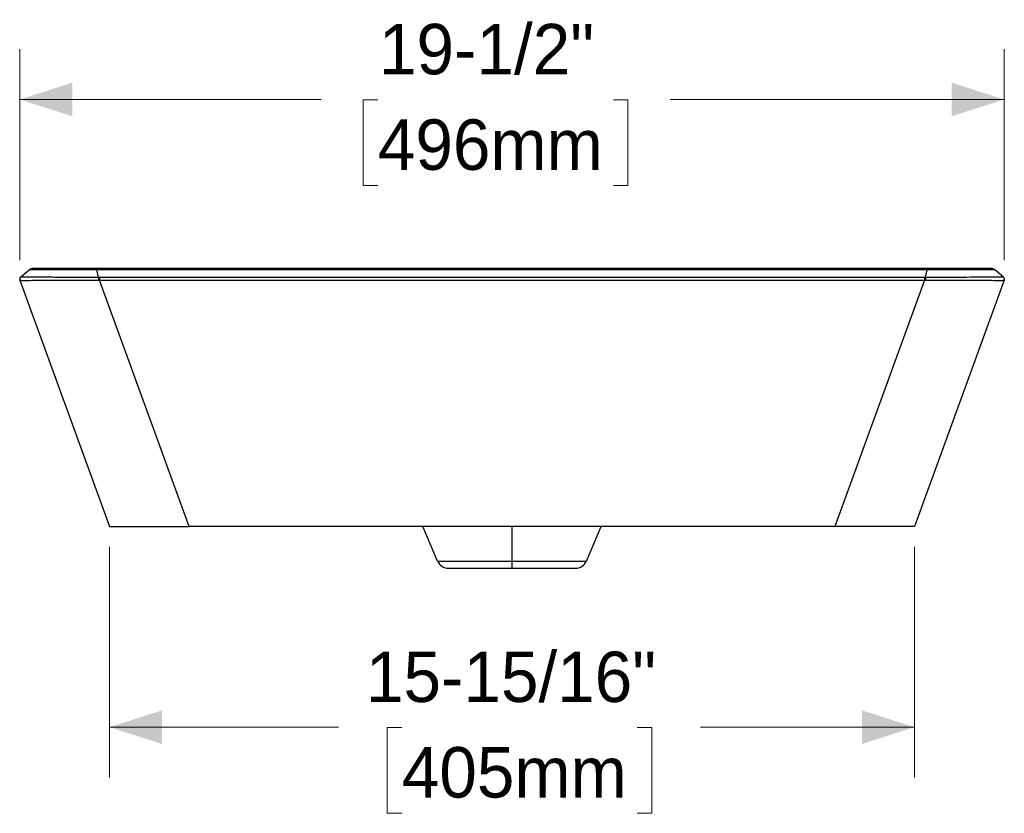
# Model space of a CAD drawing. Header units: inches. Extents: x 0.5 to 10.8, y 0.9 to 7.9.
# Tile 3 of 4: x 1.3 to 3.8, y 4.9 to 6.9. Entities that reach past the tile are written whole.
import ezdxf

# ---------------------------------------------------------------- set-up
doc = ezdxf.new("R2010")
doc.units = ezdxf.units.IN
doc.header["$MEASUREMENT"] = 0
doc.header["$PDSIZE"] = -1
doc.linetypes.add('SLD-Solid', pattern=[0])
doc.styles.add('SLDTEXTSTYLE0', font='txt')
doc.dimstyles.new('SLDDIMSTYLE0', dxfattribs={"dimtxt": 0.125, "dimasz": 0.13, "dimexe": 0, "dimexo": 0.0625, "dimgap": 0.03125, "dimtad": 0, "dimtih": 1, "dimtoh": 1, "dimdec": 6, "dimlfac": 8, "dimrnd": 1e-09, "dimzin": 12, "dimdsep": 46, "dimlunit": 5, "dimtxsty": 'SLDTEXTSTYLE0', "dimsah": 1, "dimcen": 0.09, "dimadec": 0, "dimazin": 3, "dimtfac": 1, "dimtdec": 0, "dimtofl": 0, "dimtmove": 0, "dimatfit": 3, "dimfxl": 1, "dimfrac": 2, "dimtolj": 1, "dimtzin": 12, "dimarcsym": 0})

# ---------------------------------------------------------------- blocks, each defined once
blk = doc.blocks.new('_D_7')
at = {"color": 7, "linetype": 'SLD-Solid', "lineweight": 18, "transparency": 16777216}
for p, q in [((1.3255, 6.2713), (1.3255, 6.7943)), ((3.7647, 6.2713), (3.7647, 6.7943)), ((1.3255, 6.6693), (2.0722, 6.6693)), ((2.2127, 6.6688), (2.1764, 6.6688)), ((2.1764, 6.6688), (2.1764, 6.4563)), ((2.7964, 6.6688), (2.8326, 6.6688)), ((2.8326, 6.6688), (2.8326, 6.4563)), ((3.7647, 6.6693), (2.9368, 6.6693)), ((2.1764, 6.4563), (2.2127, 6.4563)), ((2.8326, 6.4563), (2.7964, 6.4563))]:
    blk.add_line(p, q, dxfattribs=at)
for points in [[(1.3255, 6.6693), (1.4555, 6.6276), (1.4555, 6.711)], [(3.7647, 6.6693), (3.6347, 6.711), (3.6347, 6.6276)]]:
    blk.add_solid(points, dxfattribs=at)
at = {"color": 7, "linetype": 'SLD-Solid', "lineweight": 18, "transparency": 16777216, "char_height": 0.125, "attachment_point": 1, "style": 'SLDTEXTSTYLE0'}
for s, insert in [('19-1/2"', (2.2155, 6.8566)), ('496mm', (2.2127, 6.6199))]:
    blk.add_mtext(s, dxfattribs=dict(at, insert=insert))
blk = doc.blocks.new('_D_8')
at = {"color": 7, "linetype": 'SLD-Solid', "lineweight": 18, "transparency": 16777216}
for p, q in [((1.5477, 5.561), (1.5477, 4.9889)), ((3.5426, 5.561), (3.5426, 4.9889)), ((1.5477, 5.1139), (2.1152, 5.1139)), ((2.2721, 5.1134), (2.2358, 5.1134)), ((2.2358, 5.1134), (2.2358, 4.9009)), ((2.8557, 5.1134), (2.892, 5.1134)), ((2.892, 5.1134), (2.892, 4.9009)), ((3.5426, 5.1139), (3.0126, 5.1139)), ((2.2358, 4.9009), (2.2721, 4.9009)), ((2.892, 4.9009), (2.8557, 4.9009))]:
    blk.add_line(p, q, dxfattribs=at)
for points in [[(1.5477, 5.1139), (1.6777, 5.0722), (1.6777, 5.1556)], [(3.5426, 5.1139), (3.4126, 5.1556), (3.4126, 5.0722)]]:
    blk.add_solid(points, dxfattribs=at)
at = {"color": 7, "linetype": 'SLD-Solid', "lineweight": 18, "transparency": 16777216, "char_height": 0.125, "attachment_point": 1, "style": 'SLDTEXTSTYLE0'}
for s, insert in [('15-15/16"', (2.1832, 5.3012)), ('405mm', (2.2721, 5.0645))]:
    blk.add_mtext(s, dxfattribs=dict(at, insert=insert))

msp = doc.modelspace()

# ---------------------------------------------------------------- linework, layer by layer
at = {"color": 7, "linetype": 'SLD-Solid', "lineweight": 25}
for p, q in [((1.35639973, 6.25067169), (1.3567923, 6.25063946)), ((1.35639973, 6.25067169), (1.3567923, 6.25063946)), ((3.5744476, 6.25072739), (1.51578125, 6.25072739)), ((3.5744476, 6.25072739), (1.51578125, 6.25072739)), ((1.52015542, 6.22885575), (1.51578125, 6.24747763)), ((1.52015542, 6.22885575), (1.51578125, 6.24747763)), ((3.57007348, 6.22885575), (3.57444766, 6.24747762)), ((3.57007348, 6.22885575), (3.57444766, 6.24747762)), ((3.7334365, 6.25063945), (3.73382915, 6.25067169)), ((3.7334365, 6.25063945), (3.73382915, 6.25067169)), ((1.32762911, 6.22944787), (1.34842541, 6.24730811)), ((1.32762911, 6.22944787), (1.34842541, 6.24730811)), ((1.52237012, 6.22885536), (3.5678586, 6.22885536)), ((1.52237012, 6.22885536), (3.5678586, 6.22885536)), ((3.76259977, 6.22944789), (3.74180349, 6.24730811)), ((3.76259977, 6.22944789), (3.74180349, 6.24730811)), ((1.32550183, 6.22132296), (1.54765447, 5.61096361)), ((1.32550183, 6.22132296), (1.54765447, 5.61096361)), ((1.52237012, 6.2218011), (3.56785878, 6.2218011)), ((1.74469679, 5.61096361), (1.52237012, 6.2218011)), ((1.52237012, 6.2218011), (3.56785878, 6.2218011)), ((1.74469679, 5.61096361), (1.52237012, 6.2218011)), ((3.56785878, 6.2218011), (3.34553212, 5.61096361)), ((3.56785878, 6.2218011), (3.34553212, 5.61096361)), ((3.76472707, 6.22132296), (3.54257444, 5.61096361)), ((3.76472707, 6.22132296), (3.54257444, 5.61096361)), ((3.34553212, 5.61096361), (1.74469679, 5.61096361)), ((3.34553212, 5.61096361), (1.74469679, 5.61096361)), ((2.36056721, 5.52560738), (2.32433564, 5.61096361)), ((2.36056721, 5.52560738), (2.32433564, 5.61096361)), ((2.54511445, 5.52560738), (2.54511445, 5.61096361)), ((2.54511445, 5.52560738), (2.54511445, 5.61096361)), ((2.7296617, 5.52560738), (2.76589327, 5.61096361)), ((2.7296617, 5.52560738), (2.76589327, 5.61096361)), ((2.36056721, 5.52560738), (2.54511445, 5.52560738)), ((2.36056721, 5.52560738), (2.54511445, 5.52560738)), ((2.54511445, 5.52560738), (2.7296617, 5.52560738)), ((2.54511445, 5.50761716), (2.54511445, 5.52560738)), ((2.54511445, 5.52560738), (2.7296617, 5.52560738)), ((2.54511445, 5.50761716), (2.54511445, 5.52560738)), ((2.38774747, 5.50761716), (2.54511445, 5.50761716)), ((2.38774747, 5.50761716), (2.54511445, 5.50761716)), ((2.54511445, 5.50761716), (2.70248144, 5.50761716)), ((2.54511445, 5.50761716), (2.70248144, 5.50761716))]:
    msp.add_line(p, q, dxfattribs=at)
at = {"color": 7, "linetype": 'SLD-Solid', "lineweight": 25, "flags": 128}
msp.add_lwpolyline([(3.57444766, 6.24747762), (3.38666029, 6.24747762), (3.19500678, 6.24747763), (3.00172491, 6.24747763), (2.80800209, 6.24747763), (2.61428821, 6.24747763), (2.42060849, 6.24747763), (2.23794797, 6.24747763), (2.05532314, 6.24747763), (1.87320995, 6.24747763), (1.69270951, 6.24747763), (1.51578125, 6.24747763)], dxfattribs=at)
msp.add_lwpolyline([(3.57444766, 6.24747762), (3.38666029, 6.24747762), (3.19500678, 6.24747763), (3.00172491, 6.24747763), (2.80800209, 6.24747763), (2.61428821, 6.24747763), (2.42060849, 6.24747763), (2.23794797, 6.24747763), (2.05532314, 6.24747763), (1.87320995, 6.24747763), (1.69270951, 6.24747763), (1.51578125, 6.24747763)], dxfattribs=at)
at = {"color": 7, "linetype": 'SLD-Solid', "lineweight": 25}
for centre, start, end in [((2.38774747, 5.53714471), 203, 270), ((2.38774747, 5.53714471), 203, 270), ((2.70248144, 5.53714471), 270, 337), ((2.70248144, 5.53714471), 270, 337)]:
    msp.add_arc(centre, 0.02952756, start, end, dxfattribs=at)
for points, knots in [([(1.51578125, 6.24747763), (1.51511932, 6.24747632), (1.51442761, 6.24747519), (1.51306017, 6.24747347), (1.5110087, 6.2474716), (1.50895673, 6.24747153), (1.50485422, 6.24747304), (1.50212143, 6.24747621), (1.49394524, 6.24748756), (1.4885215, 6.24749717), (1.47243881, 6.24751419), (1.46198293, 6.24750863), (1.44194455, 6.2474698), (1.43236785, 6.24743862), (1.41440233, 6.24738581), (1.40600048, 6.2473651), (1.39059116, 6.24735245), (1.38358654, 6.24736068), (1.37126478, 6.24739217), (1.36593938, 6.24741481), (1.35727075, 6.24743426), (1.3539387, 6.24742829), (1.35061438, 6.24738306), (1.34978414, 6.24736214), (1.34896178, 6.24733299), (1.348758, 6.2473238), (1.34855626, 6.24731388), (1.34850631, 6.24731123), (1.34845695, 6.24730877), (1.34844475, 6.2473082), (1.34842878, 6.24730767), (1.34842495, 6.24730772), (1.34842541, 6.24730811)], [0, 0, 0, 0, 0.0078125, 0.0078125, 0.015625, 0.03125, 0.03125, 0.0625, 0.0625, 0.125, 0.125, 0.25, 0.25, 0.375, 0.375, 0.5, 0.5, 0.625, 0.625, 0.75, 0.75, 0.875, 0.875, 0.9375, 0.9375, 0.96875, 0.96875, 0.984375, 0.984375, 0.9921875, 0.9921875, 1, 1, 1, 1]), ([(1.51578125, 6.24747763), (1.51511932, 6.24747632), (1.51442761, 6.24747519), (1.51306017, 6.24747347), (1.5110087, 6.2474716), (1.50895673, 6.24747153), (1.50485422, 6.24747304), (1.50212143, 6.24747621), (1.49394524, 6.24748756), (1.4885215, 6.24749717), (1.47243881, 6.24751419), (1.46198293, 6.24750863), (1.44194455, 6.2474698), (1.43236785, 6.24743862), (1.41440233, 6.24738581), (1.40600048, 6.2473651), (1.39059116, 6.24735245), (1.38358654, 6.24736068), (1.37126478, 6.24739217), (1.36593938, 6.24741481), (1.35727075, 6.24743426), (1.3539387, 6.24742829), (1.35061438, 6.24738306), (1.34978414, 6.24736214), (1.34896178, 6.24733299), (1.348758, 6.2473238), (1.34855626, 6.24731388), (1.34850631, 6.24731123), (1.34845695, 6.24730877), (1.34844475, 6.2473082), (1.34842878, 6.24730767), (1.34842495, 6.24730772), (1.34842541, 6.24730811)], [0, 0, 0, 0, 0.0078125, 0.0078125, 0.015625, 0.03125, 0.03125, 0.0625, 0.0625, 0.125, 0.125, 0.25, 0.25, 0.375, 0.375, 0.5, 0.5, 0.625, 0.625, 0.75, 0.75, 0.875, 0.875, 0.9375, 0.9375, 0.96875, 0.96875, 0.984375, 0.984375, 0.9921875, 0.9921875, 1, 1, 1, 1]), ([(1.35839023, 6.25051143), (1.35642359, 6.25026847), (1.35244772, 6.24977729), (1.35044034, 6.24865789), (1.3494259, 6.24809219)], [0, 0, 0, 0, 0.4946462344, 1, 1, 1, 1]), ([(1.35839023, 6.25051143), (1.35642359, 6.25026847), (1.35244772, 6.24977729), (1.35044034, 6.24865789), (1.3494259, 6.24809219)], [0, 0, 0, 0, 0.4946462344, 1, 1, 1, 1]), ([(1.51578137, 6.25072739), (1.51514807, 6.25072739), (1.51448726, 6.25072739), (1.51318116, 6.25072739), (1.51122278, 6.25072739), (1.50926685, 6.25072739), (1.50535964, 6.25072739), (1.50276132, 6.25072739), (1.49499658, 6.25072739), (1.48985767, 6.25072739), (1.47463695, 6.25072739), (1.4647641, 6.25072739), (1.44583612, 6.25072739), (1.43678874, 6.25072739), (1.41981714, 6.25072739), (1.41188101, 6.25072739), (1.39734119, 6.25072739), (1.39074124, 6.25072739), (1.37915228, 6.25072739), (1.37415496, 6.25072739), (1.36602125, 6.25072739), (1.36289383, 6.25072739), (1.35975135, 6.25072739), (1.35896114, 6.25072739), (1.35817316, 6.25072739), (1.35797665, 6.25072739), (1.35778148, 6.25072739), (1.35770878, 6.25072739), (1.35767332, 6.25072739), (1.35765792, 6.25072739), (1.3576543, 6.25072739), (1.35765491, 6.25072739)], [0, 0, 0, 0, 0.0078125, 0.0078125, 0.015625, 0.03125, 0.03125, 0.0625, 0.0625, 0.125, 0.125, 0.25, 0.25, 0.375, 0.375, 0.5, 0.5, 0.625, 0.625, 0.75, 0.75, 0.875, 0.875, 0.9375, 0.9375, 0.96875, 0.96875, 0.984375, 0.9921875, 0.9921875, 1, 1, 1, 1]), ([(1.51578137, 6.25072739), (1.51514807, 6.25072739), (1.51448726, 6.25072739), (1.51318116, 6.25072739), (1.51122278, 6.25072739), (1.50926685, 6.25072739), (1.50535964, 6.25072739), (1.50276132, 6.25072739), (1.49499658, 6.25072739), (1.48985767, 6.25072739), (1.47463695, 6.25072739), (1.4647641, 6.25072739), (1.44583612, 6.25072739), (1.43678874, 6.25072739), (1.41981714, 6.25072739), (1.41188101, 6.25072739), (1.39734119, 6.25072739), (1.39074124, 6.25072739), (1.37915228, 6.25072739), (1.37415496, 6.25072739), (1.36602125, 6.25072739), (1.36289383, 6.25072739), (1.35975135, 6.25072739), (1.35896114, 6.25072739), (1.35817316, 6.25072739), (1.35797665, 6.25072739), (1.35778148, 6.25072739), (1.35770878, 6.25072739), (1.35767332, 6.25072739), (1.35765792, 6.25072739), (1.3576543, 6.25072739), (1.35765491, 6.25072739)], [0, 0, 0, 0, 0.0078125, 0.0078125, 0.015625, 0.03125, 0.03125, 0.0625, 0.0625, 0.125, 0.125, 0.25, 0.25, 0.375, 0.375, 0.5, 0.5, 0.625, 0.625, 0.75, 0.75, 0.875, 0.875, 0.9375, 0.9375, 0.96875, 0.96875, 0.984375, 0.9921875, 0.9921875, 1, 1, 1, 1]), ([(1.37470132, 6.2505117), (1.37153454, 6.2505748), (1.3651933, 6.25070115), (1.36227398, 6.25071864), (1.36081255, 6.25072739)], [0, 0, 0, 0, 0.499393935, 1, 1, 1, 1]), ([(1.37470132, 6.2505117), (1.37153454, 6.2505748), (1.3651933, 6.25070115), (1.36227398, 6.25071864), (1.36081255, 6.25072739)], [0, 0, 0, 0, 0.499393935, 1, 1, 1, 1]), ([(1.51578125, 6.24747763), (1.51578125, 6.24851968), (1.51578125, 6.24933952), (1.51578126, 6.25044349), (1.51578127, 6.25072738), (1.51578137, 6.25072739)], [0, 0, 0, 0, 0.5, 0.5, 1, 1, 1, 1]), ([(1.51578125, 6.24747763), (1.51578125, 6.24851968), (1.51578125, 6.24933952), (1.51578126, 6.25044349), (1.51578127, 6.25072738), (1.51578137, 6.25072739)], [0, 0, 0, 0, 0.5, 0.5, 1, 1, 1, 1]), ([(3.57444766, 6.24747762), (3.57444766, 6.24851969), (3.57444766, 6.24933953), (3.57444765, 6.25044349), (3.57444765, 6.25072739), (3.5744476, 6.25072739)], [0, 0, 0, 0, 0.5, 0.5, 1, 1, 1, 1]), ([(3.71976981, 6.25072739), (3.71687844, 6.25072739), (3.71026642, 6.25072739), (3.69486226, 6.25072739), (3.67530381, 6.25072739), (3.65281618, 6.25072739), (3.62817379, 6.25072739), (3.60177444, 6.25072739), (3.58360362, 6.25072739), (3.5744476, 6.25072739)], [0, 0, 0, 0, 0.1145160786, 0.2618770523, 0.4088304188, 0.5537152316, 0.7002858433, 0.8489782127, 1, 1, 1, 1]), ([(3.57444766, 6.24747762), (3.57444766, 6.24851969), (3.57444766, 6.24933953), (3.57444765, 6.25044349), (3.57444765, 6.25072739), (3.5744476, 6.25072739)], [0, 0, 0, 0, 0.5, 0.5, 1, 1, 1, 1]), ([(3.71976981, 6.25072739), (3.71687844, 6.25072739), (3.71026642, 6.25072739), (3.69486226, 6.25072739), (3.67530381, 6.25072739), (3.65281618, 6.25072739), (3.62817379, 6.25072739), (3.60177444, 6.25072739), (3.58360362, 6.25072739), (3.5744476, 6.25072739)], [0, 0, 0, 0, 0.1145160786, 0.2618770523, 0.4088304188, 0.5537152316, 0.7002858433, 0.8489782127, 1, 1, 1, 1]), ([(3.74180349, 6.24730811), (3.74180441, 6.24730732), (3.74178849, 6.24730795), (3.74172274, 6.24731123), (3.74167284, 6.24731387), (3.74147123, 6.2473238), (3.74126755, 6.24733302), (3.7404455, 6.24736226), (3.7396155, 6.24738332), (3.73629192, 6.24742904), (3.73296186, 6.24743546), (3.72429465, 6.24741683), (3.71897037, 6.24739455), (3.70665062, 6.24736353), (3.69964723, 6.2473554), (3.68423921, 6.24736799), (3.6758403, 6.2473885), (3.65787599, 6.24744075), (3.64829952, 6.24747155), (3.62826289, 6.24750965), (3.61781155, 6.24751487), (3.60173115, 6.24749741), (3.5963073, 6.24748766), (3.58813062, 6.24747623), (3.58539833, 6.24747306), (3.58129684, 6.24747153), (3.57924533, 6.24747159), (3.57719394, 6.24747345), (3.57582651, 6.24747516), (3.57513115, 6.24747628), (3.57444766, 6.24747762)], [0, 0, 0, 0, 0.015625, 0.015625, 0.03125, 0.03125, 0.0625, 0.0625, 0.125, 0.125, 0.25, 0.25, 0.375, 0.375, 0.5, 0.5, 0.625, 0.625, 0.75, 0.75, 0.875, 0.875, 0.9375, 0.9375, 0.96875, 0.96875, 0.984375, 0.9921875, 0.9921875, 1, 1, 1, 1]), ([(3.74180349, 6.24730811), (3.74180441, 6.24730732), (3.74178849, 6.24730795), (3.74172274, 6.24731123), (3.74167284, 6.24731387), (3.74147123, 6.2473238), (3.74126755, 6.24733302), (3.7404455, 6.24736226), (3.7396155, 6.24738332), (3.73629192, 6.24742904), (3.73296186, 6.24743546), (3.72429465, 6.24741683), (3.71897037, 6.24739455), (3.70665062, 6.24736353), (3.69964723, 6.2473554), (3.68423921, 6.24736799), (3.6758403, 6.2473885), (3.65787599, 6.24744075), (3.64829952, 6.24747155), (3.62826289, 6.24750965), (3.61781155, 6.24751487), (3.60173115, 6.24749741), (3.5963073, 6.24748766), (3.58813062, 6.24747623), (3.58539833, 6.24747306), (3.58129684, 6.24747153), (3.57924533, 6.24747159), (3.57719394, 6.24747345), (3.57582651, 6.24747516), (3.57513115, 6.24747628), (3.57444766, 6.24747762)], [0, 0, 0, 0, 0.015625, 0.015625, 0.03125, 0.03125, 0.0625, 0.0625, 0.125, 0.125, 0.25, 0.25, 0.375, 0.375, 0.5, 0.5, 0.625, 0.625, 0.75, 0.75, 0.875, 0.875, 0.9375, 0.9375, 0.96875, 0.96875, 0.984375, 0.9921875, 0.9921875, 1, 1, 1, 1]), ([(3.72941737, 6.25072739), (3.72719756, 6.25071881), (3.72277088, 6.2507017), (3.71246153, 6.25057381), (3.70732195, 6.25051005)], [0, 0, 0, 0, 0.5014639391, 1, 1, 1, 1]), ([(3.72941737, 6.25072739), (3.72719756, 6.25071881), (3.72277088, 6.2507017), (3.71246153, 6.25057381), (3.70732195, 6.25051005)], [0, 0, 0, 0, 0.5014639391, 1, 1, 1, 1]), ([(3.73257396, 6.25072739), (3.73227912, 6.25072739), (3.73182178, 6.25072739), (3.72742235, 6.25072739), (3.72585913, 6.25072739)], [0, 0, 0, 0, 0.6446759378, 1, 1, 1, 1]), ([(3.73257396, 6.25072739), (3.73227912, 6.25072739), (3.73182178, 6.25072739), (3.72742235, 6.25072739), (3.72585913, 6.25072739)], [0, 0, 0, 0, 0.6446759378, 1, 1, 1, 1]), ([(3.74070797, 6.24815941), (3.73970723, 6.24870823), (3.73772643, 6.24979454), (3.73380526, 6.25027414), (3.73186515, 6.25051143)], [0, 0, 0, 0, 0.5052217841, 1, 1, 1, 1]), ([(3.74070797, 6.24815941), (3.73970723, 6.24870823), (3.73772643, 6.24979454), (3.73380526, 6.25027414), (3.73186515, 6.25051143)], [0, 0, 0, 0, 0.5052217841, 1, 1, 1, 1]), ([(1.32762906, 6.22944782), (1.32649961, 6.22847764), (1.3256745, 6.22715785), (1.32492023, 6.22427693), (1.32499272, 6.22272214), (1.32550183, 6.22132296)], [0, 0, 0, 0, 0.5, 0.5, 1, 1, 1, 1]), ([(1.32762906, 6.22944782), (1.32649961, 6.22847764), (1.3256745, 6.22715785), (1.32492023, 6.22427693), (1.32499272, 6.22272214), (1.32550183, 6.22132296)], [0, 0, 0, 0, 0.5, 0.5, 1, 1, 1, 1]), ([(1.32762911, 6.22944787), (1.32649948, 6.22847771), (1.32567454, 6.22715782), (1.32492029, 6.22427682), (1.32499263, 6.22272202), (1.32550196, 6.22132279)], [0, 0, 0, 0, 0.5, 0.5, 1, 1, 1, 1]), ([(1.32762911, 6.22944787), (1.32649948, 6.22847771), (1.32567454, 6.22715782), (1.32492029, 6.22427682), (1.32499263, 6.22272202), (1.32550196, 6.22132279)], [0, 0, 0, 0, 0.5, 0.5, 1, 1, 1, 1]), ([(1.32762911, 6.22944787), (1.32763257, 6.22944884), (1.32764063, 6.22945111), (1.32779388, 6.22946344), (1.32831944, 6.22948151), (1.32979351, 6.22951222), (1.33312702, 6.22954381), (1.34126759, 6.22956867), (1.35749675, 6.22955969), (1.3813493, 6.22949999), (1.40619777, 6.22941514), (1.42865879, 6.22931949), (1.44985527, 6.22920835), (1.46929793, 6.22909433), (1.4870433, 6.2289828), (1.504047, 6.22888199), (1.51514127, 6.22886392), (1.52015542, 6.22885575)], [0, 0, 0, 0, 0.0187999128, 0.0438754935, 0.075290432, 0.1131245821, 0.1730989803, 0.2357820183, 0.3630327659, 0.5037587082, 0.5961342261, 0.6843279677, 0.768097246, 0.8284509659, 0.8882595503, 0.9494979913, 1, 1, 1, 1]), ([(1.32762911, 6.22944787), (1.32763257, 6.22944884), (1.32764063, 6.22945111), (1.32779388, 6.22946344), (1.32831944, 6.22948151), (1.32979351, 6.22951222), (1.33312702, 6.22954381), (1.34126759, 6.22956867), (1.35749675, 6.22955969), (1.3813493, 6.22949999), (1.40619777, 6.22941514), (1.42865879, 6.22931949), (1.44985527, 6.22920835), (1.46929793, 6.22909433), (1.4870433, 6.2289828), (1.504047, 6.22888199), (1.51514127, 6.22886392), (1.52015542, 6.22885575)], [0, 0, 0, 0, 0.0187999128, 0.0438754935, 0.075290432, 0.1131245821, 0.1730989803, 0.2357820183, 0.3630327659, 0.5037587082, 0.5961342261, 0.6843279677, 0.768097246, 0.8284509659, 0.8882595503, 0.9494979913, 1, 1, 1, 1]), ([(1.52015542, 6.22885575), (1.5201543, 6.22803319), (1.52015319, 6.22692857), (1.52015127, 6.22445985), (1.52015046, 6.2230991), (1.52014993, 6.22179956)], [0, 0, 0, 0, 0.5, 0.5, 1, 1, 1, 1]), ([(1.52015542, 6.22885575), (1.5201543, 6.22803319), (1.52015319, 6.22692857), (1.52015127, 6.22445985), (1.52015046, 6.2230991), (1.52014993, 6.22179956)], [0, 0, 0, 0, 0.5, 0.5, 1, 1, 1, 1]), ([(1.52237012, 6.22885536), (1.52237012, 6.228033), (1.52237012, 6.22692873), (1.52237012, 6.22446075), (1.52237012, 6.22310039), (1.52237012, 6.2218011)], [0, 0, 0, 0, 0.5, 0.5, 1, 1, 1, 1]), ([(1.52237012, 6.22885536), (1.52237012, 6.228033), (1.52237012, 6.22692873), (1.52237012, 6.22446075), (1.52237012, 6.22310039), (1.52237012, 6.2218011)], [0, 0, 0, 0, 0.5, 0.5, 1, 1, 1, 1]), ([(3.5678586, 6.22885536), (3.56802949, 6.22885536), (3.56820519, 6.22885536), (3.56858943, 6.22885538), (3.56879495, 6.22885539), (3.56939289, 6.22885547), (3.56973182, 6.22885557), (3.57007348, 6.22885575)], [0, 0, 0, 0, 0.25, 0.25, 0.5, 0.5, 1, 1, 1, 1]), ([(3.5678586, 6.22885536), (3.56802949, 6.22885536), (3.56820519, 6.22885536), (3.56858943, 6.22885538), (3.56879495, 6.22885539), (3.56939289, 6.22885547), (3.56973182, 6.22885557), (3.57007348, 6.22885575)], [0, 0, 0, 0, 0.25, 0.25, 0.5, 0.5, 1, 1, 1, 1]), ([(3.5678586, 6.22885536), (3.56785875, 6.228033), (3.56785877, 6.22692873), (3.56785879, 6.22446075), (3.56785878, 6.22310039), (3.56785878, 6.2218011)], [0, 0, 0, 0, 0.5, 0.5, 1, 1, 1, 1]), ([(3.5678586, 6.22885536), (3.56785875, 6.228033), (3.56785877, 6.22692873), (3.56785879, 6.22446075), (3.56785878, 6.22310039), (3.56785878, 6.2218011)], [0, 0, 0, 0, 0.5, 0.5, 1, 1, 1, 1]), ([(3.57007348, 6.22885575), (3.5754696, 6.2288574), (3.58092491, 6.22887347), (3.59199609, 6.22892035), (3.59761377, 6.22895106), (3.60899726, 6.22901745), (3.61476221, 6.22905322), (3.6263727, 6.2291242), (3.63221859, 6.2291594), (3.64976238, 6.22925954), (3.66145964, 6.22931833), (3.6839771, 6.2294145), (3.69480176, 6.22945293), (3.71473592, 6.22951376), (3.72383801, 6.22953631), (3.73941628, 6.22956321), (3.74589117, 6.22956719), (3.75317397, 6.22955543), (3.75519883, 6.22954871), (3.75845178, 6.22953037), (3.75967981, 6.22951873), (3.76143869, 6.2294935), (3.76196815, 6.22947977), (3.76240426, 6.22946265), (3.76249092, 6.22945759), (3.76256424, 6.22945209), (3.76257932, 6.2294506), (3.76259709, 6.22944851), (3.7625997, 6.22944794), (3.76259977, 6.22944789)], [0, 0, 0, 0, 0.0625, 0.0625, 0.125, 0.125, 0.1875, 0.1875, 0.25, 0.25, 0.375, 0.375, 0.5, 0.5, 0.625, 0.625, 0.75, 0.75, 0.8125, 0.8125, 0.875, 0.875, 0.9375, 0.9375, 0.96875, 0.96875, 0.984375, 0.984375, 1, 1, 1, 1]), ([(3.57007348, 6.22885575), (3.5754696, 6.2288574), (3.58092491, 6.22887347), (3.59199609, 6.22892035), (3.59761377, 6.22895106), (3.60899726, 6.22901745), (3.61476221, 6.22905322), (3.6263727, 6.2291242), (3.63221859, 6.2291594), (3.64976238, 6.22925954), (3.66145964, 6.22931833), (3.6839771, 6.2294145), (3.69480176, 6.22945293), (3.71473592, 6.22951376), (3.72383801, 6.22953631), (3.73941628, 6.22956321), (3.74589117, 6.22956719), (3.75317397, 6.22955543), (3.75519883, 6.22954871), (3.75845178, 6.22953037), (3.75967981, 6.22951873), (3.76143869, 6.2294935), (3.76196815, 6.22947977), (3.76240426, 6.22946265), (3.76249092, 6.22945759), (3.76256424, 6.22945209), (3.76257932, 6.2294506), (3.76259709, 6.22944851), (3.7625997, 6.22944794), (3.76259977, 6.22944789)], [0, 0, 0, 0, 0.0625, 0.0625, 0.125, 0.125, 0.1875, 0.1875, 0.25, 0.25, 0.375, 0.375, 0.5, 0.5, 0.625, 0.625, 0.75, 0.75, 0.8125, 0.8125, 0.875, 0.875, 0.9375, 0.9375, 0.96875, 0.96875, 0.984375, 0.984375, 1, 1, 1, 1]), ([(3.57007348, 6.22885575), (3.5700746, 6.22803319), (3.57007571, 6.22692857), (3.57007762, 6.22445986), (3.57007842, 6.22309911), (3.57007896, 6.22179956)], [0, 0, 0, 0, 0.5, 0.5, 1, 1, 1, 1]), ([(3.57007348, 6.22885575), (3.5700746, 6.22803319), (3.57007571, 6.22692857), (3.57007762, 6.22445986), (3.57007842, 6.22309911), (3.57007896, 6.22179956)], [0, 0, 0, 0, 0.5, 0.5, 1, 1, 1, 1]), ([(3.76259981, 6.22944785), (3.7637293, 6.22847765), (3.76455441, 6.22715781), (3.76530866, 6.22427681), (3.76523613, 6.22272197), (3.76472696, 6.22132277)], [0, 0, 0, 0, 0.5, 0.5, 1, 1, 1, 1]), ([(3.76259981, 6.22944785), (3.7637293, 6.22847765), (3.76455441, 6.22715781), (3.76530866, 6.22427681), (3.76523613, 6.22272197), (3.76472696, 6.22132277)], [0, 0, 0, 0, 0.5, 0.5, 1, 1, 1, 1]), ([(1.32550196, 6.22132279), (1.32550238, 6.2213224), (1.32550455, 6.22132027), (1.32551999, 6.22131332), (1.32553326, 6.22130848), (1.32560008, 6.22129089), (1.32568097, 6.22127513), (1.32610187, 6.22122347), (1.32662494, 6.22118399), (1.32839666, 6.2211212), (1.32964366, 6.22109767), (1.33295625, 6.22107117), (1.33502133, 6.22106783), (1.34243965, 6.22107926), (1.34902207, 6.22111358), (1.36478731, 6.22117782), (1.37396631, 6.22120718), (1.39405327, 6.22124557), (1.40494653, 6.22125502), (1.42763834, 6.22128172), (1.43944649, 6.22130016), (1.45721064, 6.22136937), (1.46314136, 6.22139949), (1.47492774, 6.22147497), (1.48078299, 6.22152055), (1.49234119, 6.22161862), (1.49804198, 6.22167117), (1.50924065, 6.22175854), (1.51474432, 6.22179307), (1.52014993, 6.22179956)], [0, 0, 0, 0, 0.015625, 0.015625, 0.03125, 0.03125, 0.0625, 0.0625, 0.125, 0.125, 0.1875, 0.1875, 0.25, 0.25, 0.375, 0.375, 0.5, 0.5, 0.625, 0.625, 0.75, 0.75, 0.8125, 0.8125, 0.875, 0.875, 0.9375, 0.9375, 1, 1, 1, 1]), ([(1.32550196, 6.22132279), (1.32550238, 6.2213224), (1.32550455, 6.22132027), (1.32551999, 6.22131332), (1.32553326, 6.22130848), (1.32560008, 6.22129089), (1.32568097, 6.22127513), (1.32610187, 6.22122347), (1.32662494, 6.22118399), (1.32839666, 6.2211212), (1.32964366, 6.22109767), (1.33295625, 6.22107117), (1.33502133, 6.22106783), (1.34243965, 6.22107926), (1.34902207, 6.22111358), (1.36478731, 6.22117782), (1.37396631, 6.22120718), (1.39405327, 6.22124557), (1.40494653, 6.22125502), (1.42763834, 6.22128172), (1.43944649, 6.22130016), (1.45721064, 6.22136937), (1.46314136, 6.22139949), (1.47492774, 6.22147497), (1.48078299, 6.22152055), (1.49234119, 6.22161862), (1.49804198, 6.22167117), (1.50924065, 6.22175854), (1.51474432, 6.22179307), (1.52014993, 6.22179956)], [0, 0, 0, 0, 0.015625, 0.015625, 0.03125, 0.03125, 0.0625, 0.0625, 0.125, 0.125, 0.1875, 0.1875, 0.25, 0.25, 0.375, 0.375, 0.5, 0.5, 0.625, 0.625, 0.75, 0.75, 0.8125, 0.8125, 0.875, 0.875, 0.9375, 0.9375, 1, 1, 1, 1]), ([(3.56785878, 6.2218011), (3.56802953, 6.2218011), (3.56820522, 6.2218011), (3.56858986, 6.22180097), (3.56879578, 6.22180084), (3.56939533, 6.22180035), (3.56973562, 6.22179997), (3.57007896, 6.22179956)], [0, 0, 0, 0, 0.25, 0.25, 0.5, 0.5, 1, 1, 1, 1]), ([(3.56785878, 6.2218011), (3.56802953, 6.2218011), (3.56820522, 6.2218011), (3.56858986, 6.22180097), (3.56879578, 6.22180084), (3.56939533, 6.22180035), (3.56973562, 6.22179997), (3.57007896, 6.22179956)], [0, 0, 0, 0, 0.25, 0.25, 0.5, 0.5, 1, 1, 1, 1]), ([(3.57007896, 6.22179956), (3.57548842, 6.22179311), (3.58099213, 6.22175862), (3.59219815, 6.2216712), (3.59790203, 6.22161857), (3.60946682, 6.22152024), (3.61532663, 6.22147447), (3.62711569, 6.22139864), (3.63304578, 6.22136828), (3.65081383, 6.22129833), (3.66262412, 6.22127945), (3.68532156, 6.22125206), (3.69621657, 6.22124234), (3.71629988, 6.2212038), (3.72548206, 6.22117451), (3.74124237, 6.22111077), (3.74782021, 6.2210769), (3.75523066, 6.22106626), (3.75729303, 6.2210699), (3.76059981, 6.22109698), (3.76184384, 6.22112078), (3.7636105, 6.221184), (3.7641313, 6.22122362), (3.76454983, 6.22127537), (3.76463009, 6.22129113), (3.76469624, 6.22130865), (3.76470934, 6.22131347), (3.7647245, 6.22132036), (3.76472656, 6.22132245), (3.76472694, 6.22132279)], [0, 0, 0, 0, 0.0625, 0.0625, 0.125, 0.125, 0.1875, 0.1875, 0.25, 0.25, 0.375, 0.375, 0.5, 0.5, 0.625, 0.625, 0.75, 0.75, 0.8125, 0.8125, 0.875, 0.875, 0.9375, 0.9375, 0.96875, 0.96875, 0.984375, 0.984375, 1, 1, 1, 1]), ([(3.57007896, 6.22179956), (3.57548842, 6.22179311), (3.58099213, 6.22175862), (3.59219815, 6.2216712), (3.59790203, 6.22161857), (3.60946682, 6.22152024), (3.61532663, 6.22147447), (3.62711569, 6.22139864), (3.63304578, 6.22136828), (3.65081383, 6.22129833), (3.66262412, 6.22127945), (3.68532156, 6.22125206), (3.69621657, 6.22124234), (3.71629988, 6.2212038), (3.72548206, 6.22117451), (3.74124237, 6.22111077), (3.74782021, 6.2210769), (3.75523066, 6.22106626), (3.75729303, 6.2210699), (3.76059981, 6.22109698), (3.76184384, 6.22112078), (3.7636105, 6.221184), (3.7641313, 6.22122362), (3.76454983, 6.22127537), (3.76463009, 6.22129113), (3.76469624, 6.22130865), (3.76470934, 6.22131347), (3.7647245, 6.22132036), (3.76472656, 6.22132245), (3.76472694, 6.22132279)], [0, 0, 0, 0, 0.0625, 0.0625, 0.125, 0.125, 0.1875, 0.1875, 0.25, 0.25, 0.375, 0.375, 0.5, 0.5, 0.625, 0.625, 0.75, 0.75, 0.8125, 0.8125, 0.875, 0.875, 0.9375, 0.9375, 0.96875, 0.96875, 0.984375, 0.984375, 1, 1, 1, 1]), ([(1.54765447, 5.61096361), (1.54765447, 5.61096361), (1.54766492, 5.61096361), (1.54818912, 5.61096361), (1.54870118, 5.61096361), (1.55048686, 5.61096361), (1.55175885, 5.61096361), (1.55515206, 5.61096361), (1.55727134, 5.61096361), (1.56486032, 5.61096361), (1.57156737, 5.61096361), (1.58750267, 5.61096361), (1.59671965, 5.61096361), (1.61683914, 5.61096361), (1.62774714, 5.61096361), (1.6505273, 5.61096361), (1.66240469, 5.61096361), (1.68037313, 5.61096361), (1.68638698, 5.61096361), (1.69836739, 5.61096361), (1.70433285, 5.61096361), (1.71613051, 5.61096361), (1.72196181, 5.61096361), (1.73345194, 5.61096361), (1.73910989, 5.61096361), (1.74469679, 5.61096361)], [0, 0, 0, 0, 0.0625, 0.0625, 0.125, 0.125, 0.1875, 0.1875, 0.25, 0.25, 0.375, 0.375, 0.5, 0.5, 0.625, 0.625, 0.75, 0.75, 0.8125, 0.8125, 0.875, 0.875, 0.9375, 0.9375, 1, 1, 1, 1]), ([(1.54765447, 5.61096361), (1.54765447, 5.61096361), (1.54766492, 5.61096361), (1.54818912, 5.61096361), (1.54870118, 5.61096361), (1.55048686, 5.61096361), (1.55175885, 5.61096361), (1.55515206, 5.61096361), (1.55727134, 5.61096361), (1.56486032, 5.61096361), (1.57156737, 5.61096361), (1.58750267, 5.61096361), (1.59671965, 5.61096361), (1.61683914, 5.61096361), (1.62774714, 5.61096361), (1.6505273, 5.61096361), (1.66240469, 5.61096361), (1.68037313, 5.61096361), (1.68638698, 5.61096361), (1.69836739, 5.61096361), (1.70433285, 5.61096361), (1.71613051, 5.61096361), (1.72196181, 5.61096361), (1.73345194, 5.61096361), (1.73910989, 5.61096361), (1.74469679, 5.61096361)], [0, 0, 0, 0, 0.0625, 0.0625, 0.125, 0.125, 0.1875, 0.1875, 0.25, 0.25, 0.375, 0.375, 0.5, 0.5, 0.625, 0.625, 0.75, 0.75, 0.8125, 0.8125, 0.875, 0.875, 0.9375, 0.9375, 1, 1, 1, 1]), ([(3.54257444, 5.61096361), (3.54257444, 5.61096361), (3.54256402, 5.61096361), (3.54204063, 5.61096361), (3.54152934, 5.61096361), (3.53974591, 5.61096361), (3.53847541, 5.61096361), (3.53508551, 5.61096361), (3.53296807, 5.61096361), (3.52538448, 5.61096361), (3.51868082, 5.61096361), (3.50275027, 5.61096361), (3.49353473, 5.61096361), (3.47341637, 5.61096361), (3.46250813, 5.61096361), (3.43972644, 5.61096361), (3.42784783, 5.61096361), (3.40987682, 5.61096361), (3.403862, 5.61096361), (3.39187926, 5.61096361), (3.38591244, 5.61096361), (3.37411142, 5.61096361), (3.36827812, 5.61096361), (3.35678315, 5.61096361), (3.35112234, 5.61096361), (3.34553212, 5.61096361)], [0, 0, 0, 0, 0.0625, 0.0625, 0.125, 0.125, 0.1875, 0.1875, 0.25, 0.25, 0.375, 0.375, 0.5, 0.5, 0.625, 0.625, 0.75, 0.75, 0.8125, 0.8125, 0.875, 0.875, 0.9375, 0.9375, 1, 1, 1, 1]), ([(3.54257444, 5.61096361), (3.54257444, 5.61096361), (3.54256402, 5.61096361), (3.54204063, 5.61096361), (3.54152934, 5.61096361), (3.53974591, 5.61096361), (3.53847541, 5.61096361), (3.53508551, 5.61096361), (3.53296807, 5.61096361), (3.52538448, 5.61096361), (3.51868082, 5.61096361), (3.50275027, 5.61096361), (3.49353473, 5.61096361), (3.47341637, 5.61096361), (3.46250813, 5.61096361), (3.43972644, 5.61096361), (3.42784783, 5.61096361), (3.40987682, 5.61096361), (3.403862, 5.61096361), (3.39187926, 5.61096361), (3.38591244, 5.61096361), (3.37411142, 5.61096361), (3.36827812, 5.61096361), (3.35678315, 5.61096361), (3.35112234, 5.61096361), (3.34553212, 5.61096361)], [0, 0, 0, 0, 0.0625, 0.0625, 0.125, 0.125, 0.1875, 0.1875, 0.25, 0.25, 0.375, 0.375, 0.5, 0.5, 0.625, 0.625, 0.75, 0.75, 0.8125, 0.8125, 0.875, 0.875, 0.9375, 0.9375, 1, 1, 1, 1])]:
    msp.add_open_spline(points, degree=3, knots=knots, dxfattribs=at)
for points in [[(1.52015542, 6.22885575), (1.5208939, 6.22885536), (1.52163198, 6.22885536), (1.52237012, 6.22885536)], [(1.52015542, 6.22885575), (1.5208939, 6.22885536), (1.52163198, 6.22885536), (1.52237012, 6.22885536)], [(1.32550183, 6.22132296), (1.32550183, 6.22132296), (1.32550186, 6.22132289), (1.32550196, 6.22132279)], [(1.32550183, 6.22132296), (1.32550183, 6.22132296), (1.32550186, 6.22132289), (1.32550196, 6.22132279)], [(1.52014993, 6.22179956), (1.52089203, 6.22180044), (1.52163198, 6.2218011), (1.52237012, 6.2218011)], [(1.52014993, 6.22179956), (1.52089203, 6.22180044), (1.52163198, 6.2218011), (1.52237012, 6.2218011)], [(3.76472694, 6.22132278), (3.76472709, 6.22132285), (3.76472713, 6.22132291), (3.76472707, 6.22132296)], [(3.76472694, 6.22132278), (3.76472709, 6.22132285), (3.76472713, 6.22132291), (3.76472707, 6.22132296)]]:
    msp.add_open_spline(points, degree=3, dxfattribs=at)
at = {"color": 7, "linetype": 'SLD-Solid', "lineweight": 18}
for p in [(1.32508614, 6.22450623), (3.7651411, 6.22450623)]:
    msp.add_point(p, dxfattribs=at)

# ---------------------------------------------------------------- dimensions: what is measured, and where the dimension line sits
for base, p1, p2, angle, picture, middle in [((1.32550196, 6.66928974), (3.76472694, 6.22132278), (1.32550196, 6.22132279), 359.99999978, '_D_7', (2.50453365, 6.66928974)), ((3.54257444, 5.11391637), (1.54765447, 5.61096361), (3.54257444, 5.61096361), 0, '_D_8', (2.56390787, 5.11391637))]:
    dim = msp.add_linear_dim(base=base, p1=p1, p2=p2, angle=angle, dimstyle='SLDDIMSTYLE0', dxfattribs=at)
    dim.commit()
    dim.dimension.update_dxf_attribs({"geometry": picture, "text_midpoint": middle, "dimtype": 160})

doc.saveas('drawing.dxf')
